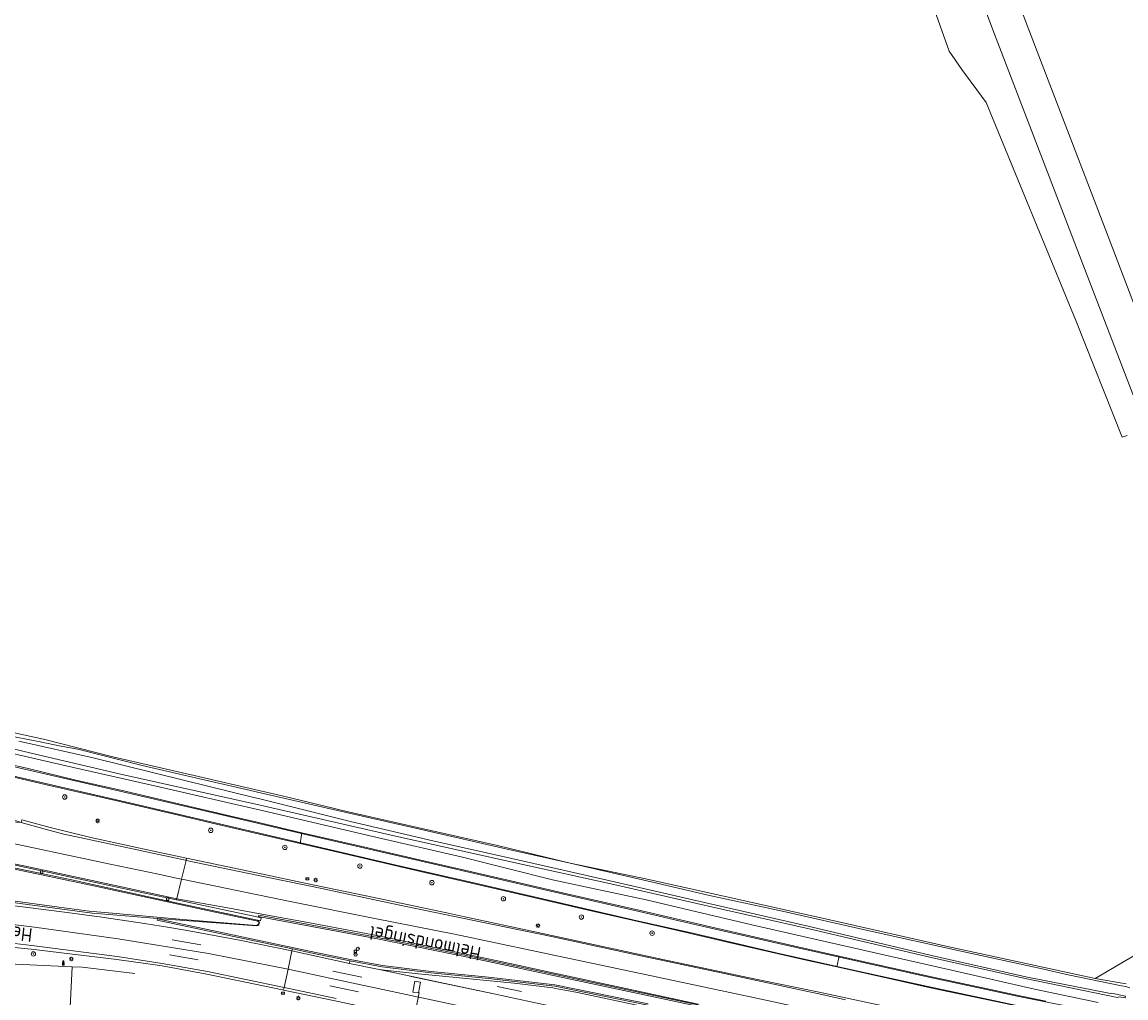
# Model space of a CAD drawing. Header units: metres. Extents: x 168032 to 180145, y 382923 to 399665.
# Tile 128 of 256: x 178238 to 178440, y 386864 to 387042. Entities that reach past the tile are written whole.
import ezdxf
from ezdxf.enums import TextEntityAlignment as Align

# ---------------------------------------------------------------- set-up
doc = ezdxf.new("R2010")
doc.units = ezdxf.units.M
doc.layers.get('0').update_dxf_attribs({"color": 8, "lineweight": 18})
for name, color, linetype, lineweight in [('B-WE-GR-BOOM-S', 8, 'Continuous', 18), ('B-WE-GR-GRAS-GV', 8, 'Continuous', 18), ('B-WE-IE-HERDENKINGSMONUMENT-S', 8, 'Continuous', 18), ('B-WE-IE-MEUBILAIR_WEGMEUBILAIR-G', 8, 'Continuous', 18), ('B-WE-IE-MEUBILAIR_WEGMEUBILAIR-S', 8, 'Continuous', 25), ('B-WE-IE-MEUBILAIR_WEGMEUBILAIR_PAAL-S', 8, 'Continuous', 18), ('B-WE-KL-DATA_KABELBED-G', 8, 'Continuous', 18), ('B-WE-KL-ET_LS_OV_LICHTMAST-S', 8, 'Continuous', 18), ('B-WE-OG-TERREIN_CULTUURSCHEIDING-GV', 8, 'Continuous', 18), ('B-WE-OG-TOPOGRAFIE-T18', 8, 'Continuous', 18), ('B-WE-OG-WATER_SLOOT-GV', 8, 'Continuous', 18), ('B-WE-OG-WEG-GV', 8, 'Continuous', 18), ('B-WE-RI-GWA_KOLK-S', 8, 'Continuous', 18), ('B-WE-VH-ONVERHARD-GV', 8, 'Continuous', 18), ('B-WE-VH-VERHARDING_ASFALT-GV', 8, 'Continuous', 18), ('B-WE-VH-VERHARDING_BEDRIJFSVLOERPLAAT-GV', 8, 'Continuous', 18), ('B-WE-VH-VERHARDING_BETON-GV', 8, 'Continuous', 18), ('B-WE-VH-VERHARDING_BETONSTRAATSTEEN-GV', 8, 'Continuous', 18), ('B-WE-VW-MARKERING_PICTOGRAM-G', 8, 'Continuous', 18)]:
    doc.layers.add(name, color=color, linetype=linetype, lineweight=lineweight)
doc.styles.add('NLCS-ISO', font='NLCS-ISO.ttf')
doc.styles.add('NLCS-ISO-M200-T18', font='NLCS-ISO.ttf', dxfattribs={"height": 0.36})

# ---------------------------------------------------------------- blocks, each defined once
blk = doc.blocks.new('SIE-WEG_VERKEERSBORD-SO')
at = {"color": 0, "linetype": 'ByBlock', "lineweight": 18}
blk.add_lwpolyline([(-1.125, -1.125), (1.125, -1.125), (1.125, 1.125), (-1.125, 1.125)], close=True, dxfattribs=at)
at = {"color": 0, "linetype": 'ByBlock', "lineweight": 18, "style": 'NLCS-ISO'}
blk.add_text('vb', height=1.5, dxfattribs=at).set_placement((0, 0), align=Align.MIDDLE_CENTER)
blk = doc.blocks.new('SKL-ET_OV_LICHTMAST-SO')
at = {"color": 0, "linetype": 'ByBlock', "lineweight": 18}
for points in [[(-1.2, 0), (-2, 0)], [(-1.4, 1.4), (-0.9, 0.9)], [(0, 2), (0, 1.2)], [(0.9, 0.9), (1.4, 1.4)], [(2, 0), (1.2, 0)], [(-1.4, -1.4), (-0.9, -0.9)], [(0, -1.2), (0, -2)], [(0.9, -0.9), (1.4, -1.4)]]:
    blk.add_lwpolyline(points, dxfattribs=at)
blk.add_circle((0, 0), 1, dxfattribs=at)
blk = doc.blocks.new('SIE-WEG_PAAL_HECTOMETERPAAL-SO')
at = {"color": 0, "linetype": 'ByBlock', "lineweight": 18}
blk.add_lwpolyline([(-1.44375, -0.94375), (1.44375, -0.94375), (1.44375, 0.94375), (-1.44375, 0.94375)], close=True, dxfattribs=at)
at = {"color": 0, "linetype": 'ByBlock', "lineweight": 18, "style": 'NLCS-ISO'}
blk.add_text('hm', height=1.5, dxfattribs=at).set_placement((0, 0), align=Align.MIDDLE_CENTER)
at = {"style": 'NLCS-ISO'}
blk.add_attdef('WAARDE', (2.13125, -1.69375), '', height=1.5, dxfattribs=at)
blk = doc.blocks.new('SIE-WEG_PAAL_VERKEERSBORD-SO')
at = {"color": 0, "linetype": 'ByBlock', "lineweight": 18}
blk.add_circle((0, 0), 1.5, dxfattribs=at)
at = {"color": 0, "linetype": 'ByBlock', "lineweight": 18, "style": 'NLCS-ISO'}
blk.add_text('vb', height=1.5, dxfattribs=at).set_placement((0, 0.1), align=Align.MIDDLE_CENTER)
blk = doc.blocks.new('SRI-KOLK-SO')
at = {"color": 0, "linetype": 'ByBlock', "lineweight": 18}
blk.add_lwpolyline([(-1.125, -1.125), (1.125, -1.125), (1.125, 1.125), (-1.125, 1.125)], close=True, dxfattribs=at)
at = {"color": 0, "linetype": 'ByBlock', "lineweight": 18, "style": 'NLCS-ISO'}
blk.add_text('k', height=1.5, dxfattribs=at).set_placement((0, 0), align=Align.MIDDLE_CENTER)
blk = doc.blocks.new('SIE-HERDENKINGSMONUMENT-SO')
for p, q in [((-0.3, -0.5), (0.3, -0.5)), ((-0.3, -0.6), (0.2, -0.6)), ((-0.3, -0.7), (0.3, -0.7)), ((-0.3, -0.8), (0.4, -0.8))]:
    blk.add_line(p, q)
for points in [[(0.4, 2.7, 0.261282), (0, 2.9, 0.261282), (-0.4, 2.7), (-0.7, 0.4), (-0.3, 0.4), (-0.3, 0), (-0.7, -0.2), (-0.7, -1.2), (0, -1.2), (0.7, -1.2), (0.7, -0.2), (0.3, 0), (0.3, 0.4), (0.7, 0.4)], [(0, 2.2), (-0.1, 2.1, 0.506874), (-0.1, 1.8, -0.088901), (-0.1, 1.7, -0.290904), (-0.1, 1.7, -0.160204), (-0.1, 1.7, -0.186725), (-0.2, 1.7, -0.307903), (-0.3, 1.8, -0.219717), (-0.2, 2.1, -0.115145), (-0.2, 2.2), (-0.2, 2.1), (-0.1, 2.2)], [(-0.1, 2), (-0.1, 2), (-0.1, 2.1), (0, 2.1), (0.1, 2.2, -0.401268), (0.3, 2.1, -0.30754), (0.3, 2.1, -0.52959), (0.3, 2.1, 0.196508), (0.1, 2.1, 0.143294), (0, 2.1, 0.110337), (0, 2, -0.092857), (-0.1, 2, -0.32743)], [(0.4, 2.1), (0.3, 2.1), (0.3, 2, 0.295857), (0.2, 1.9, -0.100217), (0.2, 1.9, 0.04658), (0.1, 1.8, -0.148312), (0.1, 1.7, -0.029319), (0, 1.7, 0.67171), (0.1, 1.6, 0.108339), (0.1, 1.6, 0.085642), (0.1, 1.6, 0.19392), (0.2, 1.8, -0.085966), (0.2, 1.9, 0.050198), (0.2, 1.9, -0.197871), (0.3, 2, 0.127107)]]:
    blk.add_lwpolyline(points, format="xyb", close=True)
for points in [[(-0.4, 1), (-0.3, 1.3), (-0.2, 1.4), (-0.2, 1.4), (-0.2, 1.4), (-0.3, 1.4), (-0.3, 1.5), (-0.3, 1.5), (-0.2, 1.6), (-0.2, 1.6), (-0.2, 1.6), (-0.1, 1.6), (-0.1, 1.6), (-0.1, 1.6), (0, 1.6), (0, 1.6), (0.1, 1.6), (0.1, 1.6), (0.1, 1.6), (0.1, 1.5), (0.1, 1.5), (0, 1.4), (-0.1, 1.3), (-0.2, 1.1), (-0.2, 1.1), (-0.2, 1), (-0.3, 0.9), (-0.3, 0.9), (-0.3, 0.8), (-0.3, 0.8), (-0.4, 0.8), (-0.4, 0.9), (-0.4, 0.9), (-0.4, 1)], [(-0.4, -0.3), (-0.4, -0.9), (0, -0.9), (0.4, -0.9), (0.4, -0.3)]]:
    blk.add_lwpolyline(points, close=True)
blk.add_circle((0.1, 2.1), 0.0212)
blk = doc.blocks.new('SGR-BOOM_01-SO')
at = {"linetype": 'ByBlock', "lineweight": 18}
h = blk.add_hatch(color=0, dxfattribs=at)
h.dxf.hatch_style = 1
edge = h.paths.add_edge_path()
edge.add_arc((0, 0), 0.25, 0, 360)
at = {"color": 0, "linetype": 'ByBlock', "lineweight": 18}
for radius in [2, 0.25]:
    blk.add_circle((0, 0), radius, dxfattribs=at)

msp = doc.modelspace()

# ---------------------------------------------------------------- linework, layer by layer
at = {"layer": 'B-WE-GR-GRAS-GV', "flags": 128}
for points in [[(178440.151, 386966.683), (178439.257, 386966.344), (178430.742, 386987.666), (178414.373, 387027.5), (178409.936, 387033.479), (178407.62, 387036.822), (178405.035, 387044.193), (178397.504, 387066.07), (178395.288, 387077.425), (178392.387, 387083.389), (178387.558, 387088.659), (178381.163, 387089.814), (178383.281, 387088.708), (178383.308, 387087.939), (178382.324, 387087.478), (178379.978, 387087.298), (178346.145, 387091.475), (178305.414, 387096.657), (178267.253, 387101.592), (178233.49, 387106.042)], [(178231.129, 386913.621), (178242.173, 386911.261), (178254.868, 386907.992), (178271.262, 386904.229), (178280.749, 386902.033), (178285.781, 386900.869), (178297.597, 386898.057), (178310.518, 386895.098), (178325.13, 386891.837), (178338.403, 386888.604), (178352.75, 386885.604), (178368.891, 386882.038), (178385.813, 386878.242), (178407.352, 386873.394), (178434.277, 386867.547), (178439.894, 386870.802), (178444.972, 386873.744)]]:
    msp.add_lwpolyline(points, dxfattribs=at)
at = {"layer": 'B-WE-IE-MEUBILAIR_WEGMEUBILAIR-G', "flags": 128}
for points in [[(178142.372, 386876.036), (178156.074, 386875.023), (178163.697, 386874.415), (178177.477, 386873.316), (178198.994, 386872.083), (178224.064, 386870.78), (178247.424, 386869.69)], [(178247.424, 386869.69), (178249.265, 386869.604), (178258.878, 386868.447)]]:
    msp.add_lwpolyline(points, dxfattribs=at)
at = {"layer": 'B-WE-KL-DATA_KABELBED-G', "flags": 128}
msp.add_lwpolyline([(178310.654, 386864.94), (178309.63, 386865.03), (178309.999, 386867.062), (178311.052, 386866.896), (178310.654, 386864.94), (178310.812, 386864.918), (178309.849, 386860.012), (178309.786, 386859.609)], dxfattribs=at)
at = {"layer": 'B-WE-OG-TERREIN_CULTUURSCHEIDING-GV', "flags": 128}
msp.add_lwpolyline([(178114.495, 386868.09), (178222.582, 386862.447), (178241.518, 386861.433), (178245.14, 386861.157), (178245.147, 386861.156), (178246.991, 386861.074), (178247.424, 386869.69), (178224.064, 386870.78), (178198.994, 386872.083), (178177.477, 386873.316), (178163.697, 386874.415), (178156.074, 386875.023), (178142.372, 386876.036), (178132.666, 386876.574), (178123.264, 386877.366), (178115.348, 386878.091), (178108.61, 386878.753), (178100.086, 386879.642), (178079.851, 386881.818)], dxfattribs=at)
at = {"layer": 'B-WE-OG-WATER_SLOOT-GV', "flags": 128}
for points in [[(178237.676, 386910.878), (178251.275, 386907.818), (178267.777, 386903.766), (178280.867, 386900.52), (178281.683, 386900.317), (178298.27, 386896.235), (178313.309, 386892.651), (178327.722, 386889.467), (178346.483, 386885.179), (178363.727, 386881.206), (178382.134, 386877.007), (178404.415, 386871.743), (178421.643, 386867.847), (178437.08, 386864.82), (178437.311, 386864.85), (178439.828, 386864.291), (178439.787, 386864.124), (178439.758, 386864.016), (178438.624, 386864.184), (178438.402, 386864.09), (178421.538, 386867.517), (178404.354, 386871.401), (178382.024, 386876.613), (178363.668, 386880.768), (178346.378, 386884.679), (178327.554, 386888.835), (178306.26, 386893.583), (178283.072, 386898.872), (178280.959, 386899.342), (178256.794, 386904.721), (178239.915, 386908.687), (178225.463, 386912.123)], [(178225.463, 386912.123), (178239.915, 386908.687), (178256.794, 386904.721), (178280.959, 386899.342), (178283.072, 386898.872), (178306.26, 386893.583), (178327.554, 386888.835), (178346.378, 386884.679), (178363.668, 386880.768), (178382.024, 386876.613), (178404.354, 386871.401), (178421.538, 386867.517), (178438.402, 386864.09), (178438.624, 386864.184), (178439.758, 386864.016), (178439.787, 386864.124), (178439.828, 386864.291), (178437.311, 386864.85), (178437.08, 386864.82), (178421.643, 386867.847), (178404.415, 386871.743), (178382.134, 386877.007), (178363.727, 386881.206), (178346.483, 386885.179), (178327.722, 386889.467), (178313.309, 386892.651), (178298.27, 386896.235), (178281.683, 386900.317), (178280.867, 386900.52), (178267.777, 386903.766), (178251.275, 386907.818), (178237.676, 386910.878)], [(178228.808, 386910.383), (178245.75, 386906.473), (178263.532, 386902.484), (178281.029, 386898.441), (178282.372, 386898.131), (178302.32, 386893.479), (178318.748, 386889.683), (178335.138, 386885.554), (178352.258, 386881.902), (178371.579, 386877.324), (178392.467, 386872.601), (178409.39, 386868.785), (178423.202, 386865.579), (178434.835, 386863.137)], [(178440.659, 386865.821), (178439.914, 386866.098), (178439.131, 386866.186), (178429.396, 386868.24), (178424.602, 386869.33), (178410.082, 386872.462), (178392.458, 386876.347), (178377.445, 386879.783), (178363.873, 386882.665), (178353.177, 386885.191), (178338.403, 386888.604), (178327.44, 386891.004), (178310.936, 386894.778), (178295.884, 386898.189), (178281.252, 386901.553), (178280.778, 386901.662), (178268.377, 386904.516), (178260.188, 386906.459), (178248.434, 386909.386), (178245.035, 386910.025), (178241.889, 386910.682), (178236.862, 386911.679)]]:
    msp.add_lwpolyline(points, dxfattribs=at)
at = {"layer": 'B-WE-OG-WEG-GV', "flags": 128}
for points in [[(178236.862, 386911.679), (178241.889, 386910.682), (178245.035, 386910.025), (178248.434, 386909.386), (178260.188, 386906.459), (178268.377, 386904.516), (178280.778, 386901.662), (178281.252, 386901.553), (178295.884, 386898.189), (178310.936, 386894.778), (178327.44, 386891.004), (178338.403, 386888.604), (178325.13, 386891.837), (178310.518, 386895.098), (178297.597, 386898.057), (178285.781, 386900.869), (178280.749, 386902.033), (178271.262, 386904.229), (178254.868, 386907.992), (178242.173, 386911.261), (178231.129, 386913.621)], [(178434.835, 386863.137), (178423.202, 386865.579), (178409.39, 386868.785), (178392.467, 386872.601), (178371.579, 386877.324), (178352.258, 386881.902), (178335.138, 386885.554), (178318.748, 386889.683), (178302.32, 386893.479), (178282.372, 386898.131), (178281.029, 386898.441), (178263.532, 386902.484), (178245.75, 386906.473), (178228.808, 386910.383)], [(178230.641, 386907.829), (178239.378, 386905.857), (178248.09, 386903.766), (178257.112, 386901.738), (178266.568, 386899.492), (178276.414, 386897.178), (178281.215, 386896.06), (178288.094, 386894.459), (178289.387, 386894.163), (178299.296, 386891.894), (178311.68, 386889.014), (178324.36, 386886.104), (178337.758, 386882.996), (178352.248, 386879.708), (178364.047, 386876.996), (178379.979, 386873.329), (178387.53, 386871.631), (178404.401, 386867.839), (178420.853, 386864.345), (178425.29, 386863.377)], [(178424.95, 386861.493), (178404.764, 386865.727), (178393.357, 386868.259), (178387.115, 386869.657), (178381.502, 386870.914), (178368.747, 386873.808), (178357.489, 386876.433), (178343.011, 386879.722), (178327.515, 386883.309), (178320.388, 386884.95), (178311.062, 386887.097), (178295.942, 386890.611), (178289.065, 386892.201), (178281.629, 386893.92), (178281.378, 386893.978), (178273.014, 386895.909), (178266.81, 386897.341), (178255.3, 386900.051), (178242.746, 386902.901), (178231.548, 386905.513)], [(178238.236, 386896.51), (178243.41, 386895.131), (178250.831, 386893.298), (178263.134, 386890.614), (178268.321, 386889.527), (178280.787, 386886.903), (178291.711, 386884.605), (178301.139, 386882.609), (178316.382, 386879.381), (178319.167, 386878.786), (178332.22, 386875.998), (178337.298, 386874.9), (178355.322, 386871.035), (178372.003, 386867.499), (178383.885, 386865.027), (178395.507, 386862.543)], [(178439.97, 386866.594), (178439.21, 386866.68), (178434.277, 386867.547), (178407.352, 386873.394), (178385.813, 386878.242), (178368.891, 386882.038), (178352.75, 386885.604), (178338.403, 386888.604), (178353.177, 386885.191), (178363.873, 386882.665), (178377.445, 386879.783), (178392.458, 386876.347), (178410.082, 386872.462), (178424.602, 386869.33), (178429.396, 386868.24), (178439.131, 386866.186), (178439.914, 386866.098), (178440.659, 386865.821)], [(178295.183, 386863.499), (178286.048, 386865.409), (178285.819, 386865.457), (178272.005, 386868.363), (178263.878, 386869.825), (178255.582, 386871.012), (178239.892, 386872.911), (178225.22, 386874.345)], [(178224.064, 386870.78), (178247.424, 386869.69), (178246.991, 386861.074)]]:
    msp.add_lwpolyline(points, dxfattribs=at)
at = {"layer": 'B-WE-VH-ONVERHARD-GV', "flags": 128}
msp.add_lwpolyline([(178219.182, 386888.693), (178218.555, 386884.098), (178225.049, 386883.227), (178235.22, 386881.928), (178245.036, 386880.572), (178250.539, 386879.862), (178254.759, 386879.456), (178267.65, 386878.309), (178281.098, 386877.237), (178281.281, 386877.352), (178281.391, 386877.419), (178281.454, 386877.481), (178281.519, 386877.597), (178281.527, 386877.703), (178281.498, 386877.89), (178281.34, 386878.027), (178272.662, 386879.854), (178250.778, 386884.552), (178236.299, 386887.646)], close=True, dxfattribs=at)
at = {"layer": 'B-WE-VH-VERHARDING_ASFALT-GV', "flags": 128}
for points in [[(178398.252, 387087.048), (178399.847, 387083.065), (178401.569, 387078.271), (178415.934, 387039.965), (178430.55, 387001.918), (178444.815, 386964.755)], [(178463.321, 386933.542), (178458.148, 386947.616), (178450.989, 386965.514), (178436.205, 387004.278), (178421.974, 387041.244), (178408.187, 387077.824)], [(178395.507, 386862.543), (178383.885, 386865.027), (178372.003, 386867.499), (178355.322, 386871.035), (178337.298, 386874.9), (178332.22, 386875.998), (178319.167, 386878.786), (178316.382, 386879.381), (178301.139, 386882.609), (178291.711, 386884.605), (178280.787, 386886.903), (178268.321, 386889.527), (178268.221, 386889.112), (178267.393, 386885.668), (178267.773, 386885.587), (178287.242, 386881.593), (178302.707, 386878.505), (178317.234, 386875.644), (178332.224, 386872.499), (178352.111, 386868.299), (178372.458, 386863.946)], [(178225.201, 386878.795), (178240.54, 386876.888), (178255.808, 386874.768), (178272.301, 386872.08), (178286.859, 386869.224), (178287.57, 386872.571), (178287.651, 386872.954), (178278.679, 386874.864), (178262.941, 386878.21), (178262.993, 386878.455), (178263.009, 386878.52), (178254.119, 386879.196), (178251.092, 386879.444), (178239.223, 386881.045), (178228.108, 386882.552)], [(178225.22, 386874.345), (178239.892, 386872.911), (178255.582, 386871.012), (178263.878, 386869.825), (178272.005, 386868.363), (178285.819, 386865.457), (178286.048, 386865.409), (178286.152, 386865.898), (178286.859, 386869.224), (178272.301, 386872.08), (178255.808, 386874.768), (178240.54, 386876.888), (178225.201, 386878.795)], [(178355.957, 386863.678), (178338.452, 386867.403), (178320.852, 386871.166), (178303.211, 386874.775), (178281.702, 386878.818), (178281.46, 386878.858), (178281.431, 386878.738), (178281.947, 386878.628), (178281.836, 386878.083), (178281.248, 386878.208), (178281.524, 386878.029), (178281.634, 386877.796), (178281.587, 386877.612), (178281.484, 386877.323), (178281.355, 386877.204), (178281.096, 386877.144), (178263.009, 386878.52), (178262.993, 386878.455), (178278.731, 386875.108), (178291.907, 386872.304), (178298.198, 386870.986), (178304.11, 386869.917), (178312.967, 386868.825), (178323.476, 386867.795), (178335.603, 386866.397), (178352.655, 386862.911)], [(178352.604, 386862.666), (178335.564, 386866.15), (178323.45, 386867.546), (178312.94, 386868.576), (178304.072, 386869.669), (178298.15, 386870.74), (178298.097, 386870.3), (178303.478, 386869.164), (178324.425, 386864.744), (178331.223, 386863.263)]]:
    msp.add_lwpolyline(points, dxfattribs=at)
for points in [[(178263.134, 386890.614), (178250.831, 386893.298), (178243.41, 386895.131), (178238.236, 386896.51), (178238.114, 386896.052), (178236.33, 386896.153), (178233.429, 386896.764), (178232.527, 386893.028), (178254.354, 386888.435), (178263.172, 386886.571), (178266.158, 386885.93), (178267.393, 386885.668), (178268.221, 386889.112), (178268.321, 386889.527)], [(178289.387, 386894.163), (178289.065, 386892.201), (178295.942, 386890.611), (178311.062, 386887.097), (178320.388, 386884.95), (178327.515, 386883.309), (178343.011, 386879.722), (178357.489, 386876.433), (178368.747, 386873.808), (178381.502, 386870.914), (178387.115, 386869.657), (178387.53, 386871.631), (178379.979, 386873.329), (178364.047, 386876.996), (178352.248, 386879.708), (178337.758, 386882.996), (178324.36, 386886.104), (178311.68, 386889.014), (178299.296, 386891.894)], [(178232.527, 386893.028), (178231.7, 386889.604), (178231.889, 386889.565), (178235.817, 386888.651), (178235.891, 386888.47), (178260.711, 386883.147), (178266.487, 386881.905), (178267.393, 386885.668), (178266.158, 386885.93), (178263.172, 386886.571), (178254.354, 386888.435)], [(178267.393, 386885.668), (178266.487, 386881.905), (178266.551, 386881.891), (178281.431, 386878.738), (178281.46, 386878.858), (178281.521, 386879.106), (178303.259, 386875.02), (178320.904, 386871.411), (178338.504, 386867.647), (178356.009, 386863.923), (178373.637, 386860.183), (178382.448, 386858.294), (178383.167, 386861.664), (178372.458, 386863.946), (178352.111, 386868.299), (178332.224, 386872.499), (178317.234, 386875.644), (178302.707, 386878.505), (178287.242, 386881.593), (178267.773, 386885.587)], [(178298.15, 386870.74), (178291.855, 386872.059), (178287.651, 386872.954), (178287.57, 386872.571), (178286.859, 386869.224), (178286.9, 386869.216), (178295.341, 386867.432), (178315.578, 386863.08), (178330.763, 386859.894), (178345.708, 386856.823), (178359.859, 386853.799), (178380.542, 386849.366), (178381.254, 386852.7), (178360.583, 386857.11), (178346.715, 386860.024), (178331.223, 386863.263), (178324.425, 386864.744), (178303.478, 386869.164), (178298.097, 386870.3)], [(178286.859, 386869.224), (178286.152, 386865.898), (178286.048, 386865.409), (178295.183, 386863.499), (178313.631, 386859.541), (178314.033, 386859.456), (178321.09, 386857.964), (178329.632, 386856.157), (178338.738, 386854.281), (178342.321, 386853.492), (178342.41, 386853.9), (178343.856, 386853.583), (178353.794, 386851.592), (178358.541, 386850.547), (178373.889, 386847.311), (178379.831, 386846.038), (178380.542, 386849.366), (178359.859, 386853.799), (178345.708, 386856.823), (178330.763, 386859.894), (178315.578, 386863.08), (178295.341, 386867.432), (178286.9, 386869.216)]]:
    msp.add_lwpolyline(points, close=True, dxfattribs=at)
at = {"layer": 'B-WE-VH-VERHARDING_BEDRIJFSVLOERPLAAT-GV', "flags": 128}
for points in [[(178219.051, 386888.964), (178218.807, 386887.222), (178218.461, 386884.754), (178218.348, 386883.858), (178228.108, 386882.552), (178239.223, 386881.045), (178251.092, 386879.444), (178254.119, 386879.196), (178263.009, 386878.52), (178281.096, 386877.144), (178281.355, 386877.204), (178281.484, 386877.323), (178281.587, 386877.612), (178281.634, 386877.796), (178281.524, 386878.029), (178281.248, 386878.208), (178266.382, 386881.383), (178262.232, 386882.298), (178247.069, 386885.601), (178236.209, 386887.855), (178225.413, 386888.558)], [(178219.182, 386888.693), (178236.299, 386887.646), (178250.778, 386884.552), (178272.662, 386879.854), (178281.34, 386878.027), (178281.498, 386877.89), (178281.527, 386877.703), (178281.519, 386877.597), (178281.454, 386877.481), (178281.391, 386877.419), (178281.281, 386877.352), (178281.098, 386877.237), (178267.65, 386878.309), (178254.759, 386879.456), (178250.539, 386879.862), (178245.036, 386880.572), (178235.22, 386881.928), (178225.049, 386883.227), (178218.555, 386884.098)], [(178281.46, 386878.858), (178281.702, 386878.818), (178303.211, 386874.775), (178320.852, 386871.166), (178338.452, 386867.403), (178355.957, 386863.678), (178373.585, 386859.938), (178391.173, 386856.168), (178407.325, 386852.735), (178423.222, 386849.343), (178423.274, 386849.587), (178407.377, 386852.979), (178391.226, 386856.413), (178382.448, 386858.294), (178373.637, 386860.183), (178356.009, 386863.923), (178338.504, 386867.647), (178320.904, 386871.411), (178303.259, 386875.02), (178281.521, 386879.106)]]:
    msp.add_lwpolyline(points, close=True, dxfattribs=at)
msp.add_lwpolyline([(178352.655, 386862.911), (178335.603, 386866.397), (178323.476, 386867.795), (178312.967, 386868.825), (178304.11, 386869.917), (178298.198, 386870.986), (178291.907, 386872.304), (178278.731, 386875.108), (178262.993, 386878.455), (178262.941, 386878.21), (178278.679, 386874.864), (178287.651, 386872.954), (178291.855, 386872.059), (178298.15, 386870.74), (178304.072, 386869.669), (178312.94, 386868.576), (178323.45, 386867.546), (178335.564, 386866.15), (178352.604, 386862.666)], dxfattribs=at)
at = {"layer": 'B-WE-VH-VERHARDING_BETON-GV', "flags": 128}
msp.add_lwpolyline([(178231.548, 386905.513), (178242.746, 386902.901), (178255.3, 386900.051), (178266.81, 386897.341), (178273.014, 386895.909), (178281.378, 386893.978), (178281.629, 386893.92), (178289.065, 386892.201), (178289.387, 386894.163), (178288.094, 386894.459), (178281.215, 386896.06), (178276.414, 386897.178), (178266.568, 386899.492), (178257.112, 386901.738), (178248.09, 386903.766), (178239.378, 386905.857), (178230.641, 386907.829)], dxfattribs=at)
at = {"layer": 'B-WE-VH-VERHARDING_BETONSTRAATSTEEN-GV', "flags": 128}
msp.add_lwpolyline([(178266.487, 386881.905), (178260.711, 386883.147), (178235.891, 386888.47), (178226.844, 386889.092), (178219.093, 386889.592), (178219.051, 386888.964), (178225.413, 386888.558), (178236.209, 386887.855), (178247.069, 386885.601), (178262.232, 386882.298), (178266.382, 386881.383), (178281.248, 386878.208), (178281.836, 386878.083), (178281.947, 386878.628), (178281.431, 386878.738), (178266.551, 386881.891)], close=True, dxfattribs=at)
at = {"layer": 'B-WE-VW-MARKERING_PICTOGRAM-G', "flags": 128}
for points in [[(178062.364, 386921.035), (178085.087, 386918.089), (178090.083, 386917.45), (178097.293, 386916.529), (178124.671, 386912.796), (178157.865, 386907.668), (178167.645, 386905.887), (178189.018, 386901.996), (178193.003, 386901.271), (178228.217, 386893.935), (178232.527, 386893.028), (178254.354, 386888.435), (178263.172, 386886.571)], [(178224.079, 386909.128), (178238.722, 386905.784), (178258.241, 386901.238), (178272.908, 386897.822), (178292.407, 386893.289), (178306.998, 386889.929), (178321.719, 386886.517), (178336.39, 386883.125), (178351.007, 386879.758), (178361.151, 386877.4), (178376.436, 386873.935), (178391.103, 386870.63), (178403.886, 386867.763), (178420.374, 386864.246), (178435.042, 386861.328)], [(178223.735, 386907.494), (178238.329, 386904.131), (178257.877, 386899.595), (178272.523, 386896.195), (178292.029, 386891.661), (178306.624, 386888.256), (178321.368, 386884.858), (178336.002, 386881.497), (178350.659, 386878.087), (178360.786, 386875.838), (178376.055, 386872.252), (178390.727, 386868.959), (178403.47, 386866.162), (178420.023, 386862.615)], [(178263.241, 386890.191), (178250.215, 386893.009), (178245.911, 386893.919), (178242.49, 386894.795), (178238.114, 386896.052), (178233.71, 386897.438), (178233.12, 386897.631), (178231.43, 386898.206), (178226.024, 386900.049), (178221.458, 386901.591)], [(178388.693, 386863.671), (178383.823, 386864.737), (178381.477, 386865.25), (178365.965, 386868.572), (178350.463, 386871.858), (178334.971, 386875.182), (178322.562, 386877.791), (178306.978, 386881.01), (178291.531, 386884.273), (178281.136, 386886.411), (178268.221, 386889.112), (178268.167, 386889.124), (178268.137, 386889.131), (178263.241, 386890.191)], [(178235.817, 386888.651), (178238.604, 386888.088), (178250.222, 386885.596), (178260.901, 386883.295)], [(178410.171, 386855.902), (178395.655, 386858.99), (178384.056, 386861.474), (178383.167, 386861.664), (178372.458, 386863.946), (178352.111, 386868.299), (178332.224, 386872.499), (178317.234, 386875.644), (178302.707, 386878.505), (178287.242, 386881.593), (178267.773, 386885.587), (178267.393, 386885.668), (178266.158, 386885.93), (178263.172, 386886.571)], [(178354.857, 386861.758), (178339.712, 386865.003), (178337.773, 386865.371), (178336.327, 386865.621), (178335.215, 386865.813), (178328.144, 386866.664), (178320.674, 386867.415), (178310.054, 386868.483), (178304.492, 386869.087), (178303.478, 386869.164), (178298.097, 386870.3), (178287.57, 386872.571), (178277.975, 386874.517), (178269.095, 386876.173), (178265.186, 386876.853), (178260.645, 386877.569), (178252.82, 386878.712), (178246.496, 386879.572), (178238.319, 386880.624), (178226.834, 386882.09)], [(178260.901, 386883.295), (178266.532, 386882.109), (178275.51, 386880.476), (178282.072, 386879.29), (178290.159, 386877.826), (178296.619, 386876.608), (178303.356, 386875.309), (178309.178, 386874.134), (178316.463, 386872.621), (178325.734, 386870.651), (178336.062, 386868.424), (178348.534, 386865.742), (178361.801, 386862.875)], [(178295.636, 386863.877), (178286.435, 386865.839), (178286.152, 386865.898), (178272.125, 386868.79), (178263.879, 386870.257), (178255.623, 386871.537), (178240.066, 386873.592), (178225.5, 386875.261), (178219.228, 386875.869), (178215.096, 386876.324), (178210.917, 386876.689), (178197.329, 386877.575), (178185.673, 386878.279), (178178.613, 386878.66)], [(178225.201, 386878.795), (178240.54, 386876.888), (178255.808, 386874.768), (178272.301, 386872.08), (178286.859, 386869.224), (178286.9, 386869.216), (178295.341, 386867.432), (178315.578, 386863.08)], [(178265.672, 386874.626), (178270.921, 386873.664)], [(178265.168, 386871.864), (178270.454, 386870.937)], [(178295.03, 386868.904), (178300.328, 386867.807)], [(178309.027, 386867.994), (178324.425, 386864.744), (178331.223, 386863.263), (178346.715, 386860.024), (178360.583, 386857.11), (178381.254, 386852.7), (178381.735, 386852.597), (178402.46, 386848.162), (178412.89, 386845.96)], [(178294.463, 386866.232), (178299.701, 386865.078)], [(178325.068, 386866.108), (178329.486, 386865.16)]]:
    msp.add_lwpolyline(points, dxfattribs=at)

# ---------------------------------------------------------------- block references
at = {"layer": 'B-WE-GR-BOOM-S', "xscale": 0.2, "yscale": 0.2, "zscale": 0.2}
for p in [(178246.057, 386900.676), (178272.736, 386894.592), (178286.267, 386891.485), (178299.971, 386888.073), (178313.127, 386885.039), (178326.192, 386882.095), (178340.44, 386878.761), (178353.365, 386875.821), (178240.326, 386872.028)]:
    msp.add_blockref('SGR-BOOM_01-SO', p, dxfattribs=at)
at = {"layer": 'B-WE-IE-HERDENKINGSMONUMENT-S', "xscale": 0.2, "yscale": 0.2, "zscale": 0.2}
msp.add_blockref('SIE-HERDENKINGSMONUMENT-SO', (178245.78, 386870.2), dxfattribs=at)
at = {"layer": 'B-WE-IE-MEUBILAIR_WEGMEUBILAIR-S', "xscale": 0.2, "yscale": 0.2, "zscale": 0.2}
for name, p in [('SIE-WEG_PAAL_VERKEERSBORD-SO', (178299.178, 386871.897)), ('SIE-WEG_VERKEERSBORD-SO', (178299.161, 386872.516)), ('SIE-WEG_PAAL_VERKEERSBORD-SO', (178299.587, 386872.94))]:
    msp.add_blockref(name, p, dxfattribs=at)
at = {"layer": 'B-WE-IE-MEUBILAIR_WEGMEUBILAIR_PAAL-S', "xscale": 0.2, "yscale": 0.2, "zscale": 0.2}
for p in [(178290.371, 386885.749), (178285.931, 386864.86)]:
    msp.add_blockref('SIE-WEG_PAAL_HECTOMETERPAAL-SO', p, dxfattribs=at)
at = {"layer": 'B-WE-KL-ET_LS_OV_LICHTMAST-S', "xscale": 0.2, "yscale": 0.2, "zscale": 0.2}
for p in [(178252.088, 386896.331), (178291.913, 386885.512), (178332.538, 386877.188), (178247.246, 386871.114), (178288.741, 386863.957)]:
    msp.add_blockref('SKL-ET_OV_LICHTMAST-SO', p, dxfattribs=at)
at = {"layer": 'B-WE-RI-GWA_KOLK-S', "xscale": 0.2, "yscale": 0.2, "zscale": 0.2}
for p in [(178241.838, 386886.946), (178264.853, 386882.019)]:
    msp.add_blockref('SRI-KOLK-SO', p, dxfattribs=at)

# ---------------------------------------------------------------- texts
at = {"layer": 'B-WE-OG-TOPOGRAFIE-T18', "style": 'NLCS-ISO-M200-T18'}
for rotation, p in [(173.2, (178229.883, 386877.018)), (169, (178311.916, 386874.328))]:
    msp.add_text('Helmondsingel', height=2.5, rotation=rotation, dxfattribs=at).set_placement(p, align=Align.MIDDLE)

doc.saveas('drawing.dxf')
